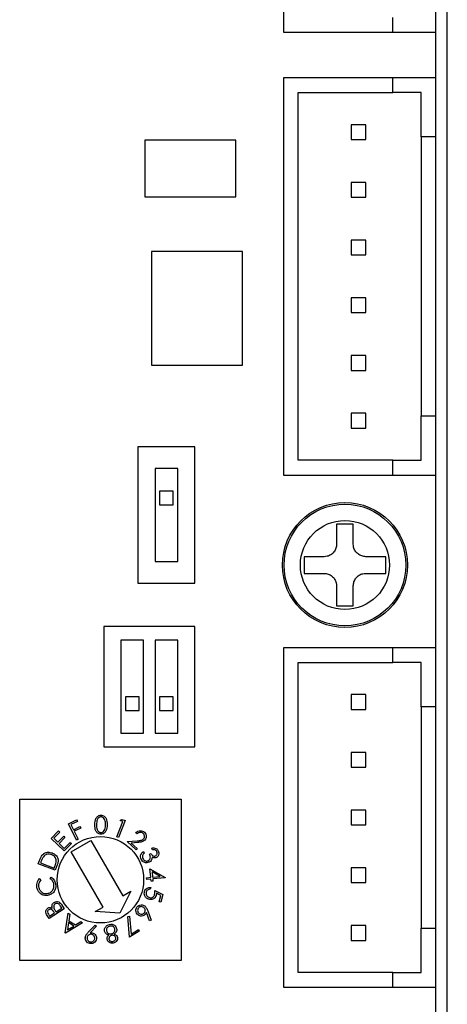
# Model space of a CAD drawing. Header units: millimetres. Extents: x 11 to 199, y 5 to 292.
# Tile 6 of 11: x 91 to 109, y 61 to 104. Entities that reach past the tile are written whole.
import ezdxf

# ---------------------------------------------------------------- set-up
doc = ezdxf.new("R2010")
doc.units = ezdxf.units.MM

msp = doc.modelspace()

# ---------------------------------------------------------------- linework, layer by layer
at = {"color": 7, "linetype": 'Continuous', "lineweight": 30}
for p, q in [((109.478, 18.95), (109.478, 164.95)), ((102.278, 118.83), (102.278, 103.89)), ((108.978, 103.89), (108.978, 106.49)), ((107.078, 103.89), (107.078, 104.54)), ((102.278, 103.89), (107.078, 103.89)), ((107.078, 103.89), (108.978, 103.89)), ((108.978, 101.89), (108.978, 103.89)), ((102.278, 101.89), (102.278, 84.41)), ((107.078, 101.89), (102.278, 101.89)), ((107.078, 101.24), (107.078, 101.89)), ((108.978, 101.89), (107.078, 101.89)), ((108.978, 99.29), (108.978, 101.89)), ((102.928, 85.06), (102.928, 101.24)), ((102.928, 101.24), (107.078, 101.24)), ((108.328, 101.24), (107.078, 101.24)), ((108.328, 99.29), (108.328, 101.24)), ((105.903, 99.825), (105.253, 99.825)), ((105.253, 99.825), (105.253, 99.175)), ((105.903, 99.175), (105.903, 99.825)), ((108.978, 99.29), (108.328, 99.29)), ((108.328, 99.29), (108.328, 87.01)), ((108.978, 87.01), (108.978, 99.29)), ((100.178, 99.15), (96.178, 99.15)), ((96.178, 99.15), (96.178, 96.65)), ((100.178, 96.65), (100.178, 99.15)), ((105.253, 99.175), (105.903, 99.175)), ((105.253, 97.285), (105.253, 96.635)), ((105.903, 97.285), (105.253, 97.285)), ((105.903, 96.635), (105.903, 97.285)), ((96.178, 96.65), (100.178, 96.65)), ((105.253, 96.635), (105.903, 96.635)), ((105.253, 94.745), (105.253, 94.095)), ((105.903, 94.745), (105.253, 94.745)), ((105.903, 94.095), (105.903, 94.745)), ((100.478, 94.25), (96.478, 94.25)), ((96.478, 94.25), (96.478, 89.25)), ((100.478, 89.25), (100.478, 94.25)), ((105.253, 94.095), (105.903, 94.095)), ((105.253, 92.205), (105.253, 91.555)), ((105.903, 92.205), (105.253, 92.205)), ((105.903, 91.555), (105.903, 92.205)), ((105.253, 91.555), (105.903, 91.555)), ((96.478, 89.25), (100.478, 89.25)), ((105.903, 89.665), (105.253, 89.665)), ((105.253, 89.665), (105.253, 89.015)), ((105.903, 89.015), (105.903, 89.665)), ((105.253, 89.015), (105.903, 89.015)), ((105.253, 87.125), (105.253, 86.475)), ((105.903, 87.125), (105.253, 87.125)), ((105.903, 86.475), (105.903, 87.125)), ((108.328, 87.01), (108.978, 87.01)), ((108.328, 85.06), (108.328, 87.01)), ((108.978, 84.41), (108.978, 87.01)), ((105.253, 86.475), (105.903, 86.475)), ((98.378, 85.65), (95.878, 85.65)), ((95.878, 85.65), (95.878, 79.65)), ((98.378, 79.65), (98.378, 85.65)), ((107.078, 85.06), (102.928, 85.06)), ((107.078, 85.06), (108.328, 85.06)), ((107.078, 84.41), (107.078, 85.06)), ((97.628, 84.7), (96.628, 84.7)), ((96.628, 84.7), (96.628, 80.6)), ((97.628, 80.6), (97.628, 84.7)), ((102.278, 84.41), (107.078, 84.41)), ((107.078, 84.41), (108.978, 84.41)), ((108.978, 76.81), (108.978, 84.41)), ((96.828, 83.7), (96.828, 83.1)), ((97.428, 83.7), (96.828, 83.7)), ((97.428, 83.1), (97.428, 83.7)), ((96.828, 83.1), (97.428, 83.1)), ((105.345, 82.25), (104.611, 82.25)), ((104.611, 82.25), (104.611, 81.367)), ((105.345, 81.367), (105.345, 82.25)), ((96.628, 80.6), (97.628, 80.6)), ((104.061, 80.817), (103.178, 80.817)), ((103.178, 80.817), (103.178, 80.083)), ((106.778, 80.817), (105.895, 80.817)), ((106.778, 80.083), (106.778, 80.817)), ((103.178, 80.083), (104.061, 80.083)), ((105.895, 80.083), (106.778, 80.083)), ((95.878, 79.65), (98.378, 79.65)), ((104.611, 79.533), (104.611, 78.65)), ((105.345, 78.65), (105.345, 79.533)), ((104.611, 78.65), (105.345, 78.65)), ((94.378, 77.75), (94.378, 72.45)), ((98.378, 77.75), (94.378, 77.75)), ((98.378, 72.45), (98.378, 77.75)), ((96.128, 77.15), (95.128, 77.15)), ((95.128, 77.15), (95.128, 73.05)), ((96.128, 73.05), (96.128, 77.15)), ((97.628, 77.15), (96.628, 77.15)), ((96.628, 77.15), (96.628, 73.05)), ((97.628, 73.05), (97.628, 77.15)), ((102.278, 76.81), (102.278, 61.87)), ((107.078, 76.81), (102.278, 76.81)), ((108.978, 76.81), (107.078, 76.81)), ((107.078, 76.16), (107.078, 76.81)), ((108.978, 74.21), (108.978, 76.81)), ((102.928, 62.52), (102.928, 76.16)), ((102.928, 76.16), (107.078, 76.16)), ((108.328, 76.16), (107.078, 76.16)), ((108.328, 74.21), (108.328, 76.16)), ((95.928, 74.65), (95.328, 74.65)), ((95.328, 74.65), (95.328, 74.05)), ((95.928, 74.05), (95.928, 74.65)), ((96.828, 74.65), (96.828, 74.05)), ((97.428, 74.65), (96.828, 74.65)), ((97.428, 74.05), (97.428, 74.65)), ((105.253, 74.745), (105.253, 74.095)), ((105.903, 74.745), (105.253, 74.745)), ((105.903, 74.095), (105.903, 74.745)), ((105.253, 74.095), (105.903, 74.095)), ((108.978, 74.21), (108.328, 74.21)), ((108.328, 74.21), (108.328, 64.47)), ((108.978, 64.47), (108.978, 74.21)), ((95.328, 74.05), (95.928, 74.05)), ((96.828, 74.05), (97.428, 74.05)), ((95.128, 73.05), (96.128, 73.05)), ((96.628, 73.05), (97.628, 73.05)), ((94.378, 72.45), (98.378, 72.45)), ((105.253, 72.205), (105.253, 71.555)), ((105.903, 72.205), (105.253, 72.205)), ((105.903, 71.555), (105.903, 72.205)), ((105.253, 71.555), (105.903, 71.555)), ((90.678, 63.05), (90.678, 70.15)), ((90.678, 70.15), (97.778, 70.15)), ((97.778, 70.15), (97.778, 63.05)), ((105.253, 69.665), (105.253, 69.015)), ((105.903, 69.665), (105.253, 69.665)), ((105.903, 69.015), (105.903, 69.665)), ((92.823, 69.062), (93.181, 69.239)), ((93.176, 68.348), (92.823, 69.062)), ((93.216, 69.169), (92.929, 69.027)), ((92.929, 69.027), (93.039, 68.804)), ((93.039, 68.804), (93.326, 68.946)), ((93.181, 69.239), (93.216, 69.169)), ((93.326, 68.946), (93.361, 68.875)), ((94.949, 68.494), (95.212, 69.159)), ((95.314, 69.202), (95.023, 68.465)), ((95.097, 69.205), (95.169, 69.259)), ((95.212, 69.159), (95.097, 69.205)), ((95.169, 69.259), (95.314, 69.202)), ((105.253, 69.015), (105.903, 69.015)), ((92.067, 68.422), (92.383, 68.747)), ((92.439, 68.693), (92.178, 68.424)), ((92.355, 68.252), (92.614, 68.518)), ((92.383, 68.747), (92.439, 68.693)), ((92.669, 68.464), (92.411, 68.198)), ((92.614, 68.518), (92.669, 68.464)), ((93.361, 68.875), (93.074, 68.733)), ((93.074, 68.733), (93.247, 68.383)), ((95.023, 68.465), (94.949, 68.494)), ((95.838, 68.619), (95.782, 68.67)), ((92.634, 67.87), (92.067, 68.422)), ((92.178, 68.424), (92.355, 68.252)), ((92.411, 68.198), (92.633, 67.981)), ((92.633, 67.981), (92.892, 68.247)), ((92.948, 68.193), (92.634, 67.87)), ((92.892, 68.247), (92.948, 68.193)), ((92.945, 67.822), (93.811, 68.322)), ((93.247, 68.383), (93.176, 68.348)), ((93.811, 68.322), (95.211, 65.898)), ((95.397, 68.278), (95.845, 68.315)), ((95.797, 67.912), (95.397, 68.278)), ((95.869, 68.242), (95.577, 68.218)), ((95.577, 68.218), (95.849, 67.969)), ((94.345, 65.398), (92.945, 67.822)), ((95.849, 67.969), (95.797, 67.912)), ((96.115, 67.839), (96.149, 67.769)), ((96.385, 67.726), (96.451, 67.759)), ((96.52, 67.92), (96.484, 67.993)), ((91.494, 67.295), (91.552, 67.45)), ((92.238, 67.016), (91.494, 67.295)), ((91.613, 67.392), (91.593, 67.339)), ((91.593, 67.339), (92.194, 67.113)), ((92.194, 67.113), (92.227, 67.199)), ((92.327, 67.252), (92.238, 67.016)), ((96.441, 66.708), (96.404, 67.088)), ((96.404, 67.088), (97.078, 66.705)), ((96.849, 66.747), (96.495, 66.949)), ((96.495, 66.949), (96.517, 66.715)), ((96.517, 66.715), (96.849, 66.747)), ((105.253, 67.125), (105.253, 66.475)), ((105.903, 67.125), (105.253, 67.125)), ((105.903, 66.475), (105.903, 67.125)), ((91.552, 66.65), (91.608, 66.594)), ((92.018, 66.646), (92.057, 66.714)), ((96.256, 66.69), (96.441, 66.708)), ((96.264, 66.611), (96.256, 66.69)), ((96.448, 66.628), (96.264, 66.611)), ((96.458, 66.532), (96.448, 66.628)), ((96.534, 66.539), (96.458, 66.532)), ((97.079, 66.689), (96.525, 66.636)), ((96.525, 66.636), (96.534, 66.539)), ((97.078, 66.705), (97.079, 66.689)), ((105.253, 66.475), (105.903, 66.475)), ((95.557, 66.098), (95.078, 65.128)), ((95.211, 65.898), (95.557, 66.098)), ((96.437, 66.258), (96.415, 66.18)), ((96.615, 66.124), (96.976, 65.948)), ((96.887, 65.909), (96.688, 66.005)), ((96.811, 65.636), (96.887, 65.909)), ((96.976, 65.948), (96.884, 65.616)), ((92.531, 65.35), (92.478, 65.433)), ((92.521, 65.51), (92.639, 65.326)), ((96.884, 65.616), (96.811, 65.636)), ((91.968, 64.898), (91.884, 65.03)), ((91.942, 65.082), (91.992, 65.005)), ((92.639, 65.326), (91.968, 64.898)), ((91.992, 65.005), (92.206, 65.142)), ((92.206, 65.142), (92.182, 65.181)), ((92.25, 65.223), (92.274, 65.186)), ((92.274, 65.186), (92.531, 65.35)), ((92.679, 64.265), (92.806, 65.131)), ((92.806, 65.131), (92.877, 65.084)), ((92.877, 65.084), (92.838, 64.798)), ((93.999, 65.198), (94.345, 65.398)), ((95.078, 65.128), (93.999, 65.198)), ((95.431, 64.987), (95.504, 64.994)), ((95.504, 64.994), (95.574, 64.201)), ((96.381, 64.799), (96.246, 65.166)), ((96.308, 65.236), (96.454, 64.827)), ((93.444, 64.711), (92.696, 64.254)), ((92.825, 64.714), (92.78, 64.4)), ((92.78, 64.4), (93.052, 64.565)), ((93.052, 64.565), (92.825, 64.714)), ((92.838, 64.798), (93.124, 64.61)), ((93.124, 64.61), (93.37, 64.76)), ((93.37, 64.76), (93.444, 64.711)), ((93.693, 64.288), (93.991, 64.605)), ((93.991, 64.605), (94.049, 64.553)), ((95.51, 64.071), (95.431, 64.987)), ((96.454, 64.827), (96.381, 64.799)), ((105.253, 64.585), (105.253, 63.935)), ((105.903, 64.585), (105.253, 64.585)), ((105.903, 63.935), (105.903, 64.585)), ((92.696, 64.254), (92.679, 64.265)), ((94.049, 64.553), (93.783, 64.265)), ((95.936, 64.342), (95.51, 64.071)), ((95.574, 64.201), (95.895, 64.406)), ((95.895, 64.406), (95.936, 64.342)), ((108.328, 62.52), (108.328, 64.47)), ((108.328, 64.47), (108.978, 64.47)), ((108.978, 61.87), (108.978, 64.47)), ((105.253, 63.935), (105.903, 63.935)), ((97.778, 63.05), (90.678, 63.05)), ((107.078, 62.52), (102.928, 62.52)), ((107.078, 61.87), (107.078, 62.52)), ((107.078, 62.52), (108.328, 62.52)), ((102.278, 61.87), (107.078, 61.87)), ((107.078, 61.87), (108.978, 61.87)), ((108.978, 60.37), (108.978, 61.87))]:
    msp.add_line(p, q, dxfattribs=at)
for centre, radius in [((104.978, 80.45), 2.75), ((104.978, 80.45), 2.676), ((104.978, 80.45), 1.96), ((94.228, 66.6), 1.9)]:
    msp.add_circle(centre, radius, dxfattribs=at)
for points, knots in [([(104.611, 81.367), (104.605, 81.306), (104.594, 81.183), (104.5, 81.019), (104.363, 80.895), (104.208, 80.827), (104.105, 80.82), (104.061, 80.817)], [0, 0, 0, 0, 0.21304, 0.426404, 0.637778, 0.848276, 1, 1, 1, 1]), ([(105.895, 80.817), (105.834, 80.823), (105.711, 80.835), (105.547, 80.928), (105.423, 81.065), (105.355, 81.22), (105.348, 81.323), (105.345, 81.367)], [0, 0, 0, 0, 0.2130375, 0.4264025, 0.6377778, 0.8482758, 1, 1, 1, 1]), ([(104.061, 80.083), (104.122, 80.078), (104.245, 80.066), (104.409, 79.972), (104.533, 79.835), (104.601, 79.68), (104.608, 79.577), (104.611, 79.533)], [0, 0, 0, 0, 0.213045, 0.426409, 0.637779, 0.848275, 1, 1, 1, 1]), ([(105.345, 79.533), (105.351, 79.595), (105.362, 79.717), (105.456, 79.881), (105.593, 80.005), (105.748, 80.073), (105.851, 80.08), (105.895, 80.083)], [0, 0, 0, 0, 0.213043, 0.426407, 0.637776, 0.848275, 1, 1, 1, 1]), ([(93.982, 69.027), (93.986, 69.123), (93.991, 69.265), (94.099, 69.397), (94.184, 69.438), (94.23, 69.441), (94.254, 69.443)], [0, 0, 0, 0, 0.499701, 0.748888, 0.874445, 1, 1, 1, 1]), ([(93.982, 69.027), (93.986, 69.123), (93.991, 69.265), (94.099, 69.397), (94.184, 69.438), (94.23, 69.441), (94.254, 69.443)], [0, 0, 0, 0, 0.499701, 0.748888, 0.874445, 1, 1, 1, 1]), ([(94.256, 69.367), (94.237, 69.365), (94.2, 69.361), (94.135, 69.324), (94.061, 69.212), (94.059, 69.1), (94.057, 69.025)], [0, 0, 0, 0, 0.1252663, 0.250689, 0.4995635, 1, 1, 1, 1]), ([(94.256, 69.367), (94.237, 69.365), (94.2, 69.361), (94.135, 69.324), (94.061, 69.212), (94.059, 69.1), (94.057, 69.025)], [0, 0, 0, 0, 0.1252663, 0.250689, 0.4995635, 1, 1, 1, 1]), ([(94.254, 69.443), (94.277, 69.441), (94.324, 69.436), (94.409, 69.394), (94.516, 69.261), (94.521, 69.117), (94.525, 69.022)], [0, 0, 0, 0, 0.125667, 0.251258, 0.50065, 1, 1, 1, 1]), ([(94.254, 69.443), (94.277, 69.441), (94.324, 69.436), (94.409, 69.394), (94.516, 69.261), (94.521, 69.117), (94.525, 69.022)], [0, 0, 0, 0, 0.125667, 0.251258, 0.50065, 1, 1, 1, 1]), ([(94.45, 69.021), (94.448, 69.095), (94.445, 69.207), (94.375, 69.32), (94.311, 69.36), (94.274, 69.365), (94.256, 69.367)], [0, 0, 0, 0, 0.500236, 0.7492684, 0.874746, 1, 1, 1, 1]), ([(94.45, 69.021), (94.448, 69.095), (94.445, 69.207), (94.375, 69.32), (94.311, 69.36), (94.274, 69.365), (94.256, 69.367)], [0, 0, 0, 0, 0.500236, 0.7492684, 0.874746, 1, 1, 1, 1]), ([(94.245, 68.607), (94.222, 68.609), (94.175, 68.613), (94.091, 68.656), (93.987, 68.79), (93.984, 68.932), (93.982, 69.027)], [0, 0, 0, 0, 0.125608, 0.251175, 0.500321, 1, 1, 1, 1]), ([(94.245, 68.607), (94.222, 68.609), (94.175, 68.613), (94.091, 68.656), (93.987, 68.79), (93.984, 68.932), (93.982, 69.027)], [0, 0, 0, 0, 0.125608, 0.251175, 0.500321, 1, 1, 1, 1]), ([(94.057, 69.025), (94.057, 68.95), (94.056, 68.838), (94.129, 68.725), (94.193, 68.686), (94.23, 68.681), (94.248, 68.679)], [0, 0, 0, 0, 0.5004133, 0.7492248, 0.8747094, 1, 1, 1, 1]), ([(94.057, 69.025), (94.057, 68.95), (94.056, 68.838), (94.129, 68.725), (94.193, 68.686), (94.23, 68.681), (94.248, 68.679)], [0, 0, 0, 0, 0.5004133, 0.7492248, 0.8747094, 1, 1, 1, 1]), ([(94.525, 69.022), (94.52, 68.926), (94.511, 68.783), (94.401, 68.652), (94.315, 68.612), (94.268, 68.609), (94.245, 68.607)], [0, 0, 0, 0, 0.499374, 0.748755, 0.874381, 1, 1, 1, 1]), ([(94.525, 69.022), (94.52, 68.926), (94.511, 68.783), (94.401, 68.652), (94.315, 68.612), (94.268, 68.609), (94.245, 68.607)], [0, 0, 0, 0, 0.499374, 0.748755, 0.874381, 1, 1, 1, 1]), ([(94.419, 68.817), (94.429, 68.854), (94.447, 68.921), (94.45, 68.99), (94.45, 69.021)], [0, 0, 0, 0, 0.55963, 1, 1, 1, 1]), ([(94.419, 68.817), (94.429, 68.854), (94.447, 68.921), (94.45, 68.99), (94.45, 69.021)], [0, 0, 0, 0, 0.55963, 1, 1, 1, 1]), ([(94.248, 68.679), (94.27, 68.682), (94.314, 68.687), (94.38, 68.734), (94.404, 68.785), (94.419, 68.817)], [0, 0, 0, 0, 0.280097, 0.560676, 1, 1, 1, 1]), ([(94.248, 68.679), (94.27, 68.682), (94.314, 68.687), (94.38, 68.734), (94.404, 68.785), (94.419, 68.817)], [0, 0, 0, 0, 0.280097, 0.560676, 1, 1, 1, 1]), ([(95.782, 68.67), (95.812, 68.696), (95.873, 68.748), (95.985, 68.767), (96.087, 68.747), (96.136, 68.709), (96.161, 68.69)], [0, 0, 0, 0, 0.28, 0.559512, 0.779659, 1, 1, 1, 1]), ([(95.782, 68.67), (95.812, 68.696), (95.873, 68.748), (95.985, 68.767), (96.087, 68.747), (96.136, 68.709), (96.161, 68.69)], [0, 0, 0, 0, 0.28, 0.559512, 0.779659, 1, 1, 1, 1]), ([(96.106, 68.637), (96.084, 68.653), (96.038, 68.687), (95.956, 68.688), (95.889, 68.661), (95.855, 68.633), (95.838, 68.619)], [0, 0, 0, 0, 0.279455, 0.558565, 0.779031, 1, 1, 1, 1]), ([(96.106, 68.637), (96.084, 68.653), (96.038, 68.687), (95.956, 68.688), (95.889, 68.661), (95.855, 68.633), (95.838, 68.619)], [0, 0, 0, 0, 0.279455, 0.558565, 0.779031, 1, 1, 1, 1]), ([(96.123, 68.398), (96.137, 68.419), (96.166, 68.46), (96.167, 68.532), (96.147, 68.594), (96.12, 68.622), (96.106, 68.637)], [0, 0, 0, 0, 0.279191, 0.55903, 0.779409, 1, 1, 1, 1]), ([(96.123, 68.398), (96.137, 68.419), (96.166, 68.46), (96.167, 68.532), (96.147, 68.594), (96.12, 68.622), (96.106, 68.637)], [0, 0, 0, 0, 0.279191, 0.55903, 0.779409, 1, 1, 1, 1]), ([(96.161, 68.69), (96.185, 68.663), (96.234, 68.609), (96.25, 68.507), (96.233, 68.415), (96.199, 68.369), (96.181, 68.347)], [0, 0, 0, 0, 0.279999, 0.559259, 0.779605, 1, 1, 1, 1]), ([(96.161, 68.69), (96.185, 68.663), (96.234, 68.609), (96.25, 68.507), (96.233, 68.415), (96.199, 68.369), (96.181, 68.347)], [0, 0, 0, 0, 0.279999, 0.559259, 0.779605, 1, 1, 1, 1]), ([(95.845, 68.315), (95.879, 68.318), (95.934, 68.323), (96.01, 68.335), (96.074, 68.354), (96.107, 68.384), (96.123, 68.398)], [0, 0, 0, 0, 0.340516, 0.56079, 0.780533, 1, 1, 1, 1]), ([(95.845, 68.315), (95.879, 68.318), (95.934, 68.323), (96.01, 68.335), (96.074, 68.354), (96.107, 68.384), (96.123, 68.398)], [0, 0, 0, 0, 0.340516, 0.56079, 0.780533, 1, 1, 1, 1]), ([(96.181, 68.347), (96.152, 68.322), (96.103, 68.28), (96.017, 68.26), (95.943, 68.249), (95.894, 68.244), (95.869, 68.242)], [0, 0, 0, 0, 0.338457, 0.558789, 0.779368, 1, 1, 1, 1]), ([(96.181, 68.347), (96.152, 68.322), (96.103, 68.28), (96.017, 68.26), (95.943, 68.249), (95.894, 68.244), (95.869, 68.242)], [0, 0, 0, 0, 0.338457, 0.558789, 0.779368, 1, 1, 1, 1]), ([(91.552, 67.45), (91.569, 67.495), (91.6, 67.577), (91.649, 67.65), (91.67, 67.682)], [0, 0, 0, 0, 0.560447, 1, 1, 1, 1]), ([(91.552, 67.45), (91.569, 67.495), (91.6, 67.577), (91.649, 67.65), (91.67, 67.682)], [0, 0, 0, 0, 0.560447, 1, 1, 1, 1]), ([(91.721, 67.614), (91.697, 67.574), (91.655, 67.503), (91.626, 67.426), (91.613, 67.392)], [0, 0, 0, 0, 0.559532, 1, 1, 1, 1]), ([(91.721, 67.614), (91.697, 67.574), (91.655, 67.503), (91.626, 67.426), (91.613, 67.392)], [0, 0, 0, 0, 0.559532, 1, 1, 1, 1]), ([(91.67, 67.682), (91.702, 67.713), (91.767, 67.777), (91.928, 67.825), (92.042, 67.796), (92.111, 67.779)], [0, 0, 0, 0, 0.280447, 0.560902, 1, 1, 1, 1]), ([(91.67, 67.682), (91.702, 67.713), (91.767, 67.777), (91.928, 67.825), (92.042, 67.796), (92.111, 67.779)], [0, 0, 0, 0, 0.280447, 0.560902, 1, 1, 1, 1]), ([(92.084, 67.703), (92.047, 67.714), (91.975, 67.735), (91.869, 67.723), (91.78, 67.68), (91.74, 67.636), (91.721, 67.614)], [0, 0, 0, 0, 0.280219, 0.559831, 0.779826, 1, 1, 1, 1]), ([(92.084, 67.703), (92.047, 67.714), (91.975, 67.735), (91.869, 67.723), (91.78, 67.68), (91.74, 67.636), (91.721, 67.614)], [0, 0, 0, 0, 0.280219, 0.559831, 0.779826, 1, 1, 1, 1]), ([(92.288, 67.421), (92.286, 67.456), (92.282, 67.526), (92.214, 67.637), (92.133, 67.678), (92.084, 67.703)], [0, 0, 0, 0, 0.2804674, 0.5609266, 1, 1, 1, 1]), ([(92.288, 67.421), (92.286, 67.456), (92.282, 67.526), (92.214, 67.637), (92.133, 67.678), (92.084, 67.703)], [0, 0, 0, 0, 0.2804674, 0.5609266, 1, 1, 1, 1]), ([(92.111, 67.779), (92.166, 67.752), (92.274, 67.698), (92.369, 67.546), (92.373, 67.387), (92.342, 67.297), (92.327, 67.252)], [0, 0, 0, 0, 0.279991, 0.559031, 0.778796, 1, 1, 1, 1]), ([(92.111, 67.779), (92.166, 67.752), (92.274, 67.698), (92.369, 67.546), (92.373, 67.387), (92.342, 67.297), (92.327, 67.252)], [0, 0, 0, 0, 0.279991, 0.559031, 0.778796, 1, 1, 1, 1]), ([(96.022, 67.5), (96.009, 67.534), (95.982, 67.601), (95.999, 67.705), (96.049, 67.784), (96.093, 67.82), (96.115, 67.839)], [0, 0, 0, 0, 0.279854, 0.558963, 0.779243, 1, 1, 1, 1]), ([(96.022, 67.5), (96.009, 67.534), (95.982, 67.601), (95.999, 67.705), (96.049, 67.784), (96.093, 67.82), (96.115, 67.839)], [0, 0, 0, 0, 0.279854, 0.558963, 0.779243, 1, 1, 1, 1]), ([(96.075, 67.666), (96.072, 67.64), (96.065, 67.594), (96.084, 67.552), (96.092, 67.533)], [0, 0, 0, 0, 0.558673, 1, 1, 1, 1]), ([(96.075, 67.666), (96.072, 67.64), (96.065, 67.594), (96.084, 67.552), (96.092, 67.533)], [0, 0, 0, 0, 0.558673, 1, 1, 1, 1]), ([(96.149, 67.769), (96.132, 67.752), (96.1, 67.723), (96.083, 67.683), (96.075, 67.666)], [0, 0, 0, 0, 0.560699, 1, 1, 1, 1]), ([(96.149, 67.769), (96.132, 67.752), (96.1, 67.723), (96.083, 67.683), (96.075, 67.666)], [0, 0, 0, 0, 0.560699, 1, 1, 1, 1]), ([(96.334, 67.439), (96.351, 67.45), (96.385, 67.473), (96.417, 67.527), (96.432, 67.616), (96.405, 67.681), (96.385, 67.726)], [0, 0, 0, 0, 0.186671, 0.373542, 0.560289, 1, 1, 1, 1]), ([(96.334, 67.439), (96.351, 67.45), (96.385, 67.473), (96.417, 67.527), (96.432, 67.616), (96.405, 67.681), (96.385, 67.726)], [0, 0, 0, 0, 0.186671, 0.373542, 0.560289, 1, 1, 1, 1]), ([(96.451, 67.759), (96.463, 67.738), (96.487, 67.697), (96.539, 67.654), (96.599, 67.634), (96.635, 67.646), (96.653, 67.652)], [0, 0, 0, 0, 0.280942, 0.561409, 0.780799, 1, 1, 1, 1]), ([(96.451, 67.759), (96.463, 67.738), (96.487, 67.697), (96.539, 67.654), (96.599, 67.634), (96.635, 67.646), (96.653, 67.652)], [0, 0, 0, 0, 0.280942, 0.561409, 0.780799, 1, 1, 1, 1]), ([(96.498, 67.597), (96.498, 67.574), (96.499, 67.535), (96.485, 67.498), (96.479, 67.482)], [0, 0, 0, 0, 0.559876, 1, 1, 1, 1]), ([(96.498, 67.597), (96.498, 67.574), (96.499, 67.535), (96.485, 67.498), (96.479, 67.482)], [0, 0, 0, 0, 0.559876, 1, 1, 1, 1]), ([(96.484, 67.993), (96.515, 67.999), (96.578, 68.01), (96.665, 67.987), (96.733, 67.94), (96.759, 67.897), (96.772, 67.876)], [0, 0, 0, 0, 0.280348, 0.559764, 0.779802, 1, 1, 1, 1]), ([(96.484, 67.993), (96.515, 67.999), (96.578, 68.01), (96.665, 67.987), (96.733, 67.94), (96.759, 67.897), (96.772, 67.876)], [0, 0, 0, 0, 0.280348, 0.559764, 0.779802, 1, 1, 1, 1]), ([(96.69, 67.578), (96.672, 67.571), (96.637, 67.557), (96.567, 67.559), (96.524, 67.582), (96.498, 67.597)], [0, 0, 0, 0, 0.28034, 0.560483, 1, 1, 1, 1]), ([(96.69, 67.578), (96.672, 67.571), (96.637, 67.557), (96.567, 67.559), (96.524, 67.582), (96.498, 67.597)], [0, 0, 0, 0, 0.28034, 0.560483, 1, 1, 1, 1]), ([(96.703, 67.841), (96.692, 67.858), (96.67, 67.892), (96.604, 67.925), (96.552, 67.922), (96.52, 67.92)], [0, 0, 0, 0, 0.28009, 0.559621, 1, 1, 1, 1]), ([(96.703, 67.841), (96.692, 67.858), (96.67, 67.892), (96.604, 67.925), (96.552, 67.922), (96.52, 67.92)], [0, 0, 0, 0, 0.28009, 0.559621, 1, 1, 1, 1]), ([(96.653, 67.652), (96.67, 67.664), (96.704, 67.688), (96.722, 67.744), (96.721, 67.797), (96.709, 67.826), (96.703, 67.841)], [0, 0, 0, 0, 0.278742, 0.558613, 0.779108, 1, 1, 1, 1]), ([(96.653, 67.652), (96.67, 67.664), (96.704, 67.688), (96.722, 67.744), (96.721, 67.797), (96.709, 67.826), (96.703, 67.841)], [0, 0, 0, 0, 0.278742, 0.558613, 0.779108, 1, 1, 1, 1]), ([(96.772, 67.876), (96.783, 67.845), (96.805, 67.785), (96.794, 67.694), (96.753, 67.62), (96.711, 67.592), (96.69, 67.578)], [0, 0, 0, 0, 0.280024, 0.559819, 0.780077, 1, 1, 1, 1]), ([(96.772, 67.876), (96.783, 67.845), (96.805, 67.785), (96.794, 67.694), (96.753, 67.62), (96.711, 67.592), (96.69, 67.578)], [0, 0, 0, 0, 0.280024, 0.559819, 0.780077, 1, 1, 1, 1]), ([(92.227, 67.199), (92.242, 67.24), (92.269, 67.312), (92.282, 67.387), (92.288, 67.421)], [0, 0, 0, 0, 0.560386, 1, 1, 1, 1]), ([(92.227, 67.199), (92.242, 67.24), (92.269, 67.312), (92.282, 67.387), (92.288, 67.421)], [0, 0, 0, 0, 0.560386, 1, 1, 1, 1]), ([(96.375, 67.372), (96.337, 67.359), (96.263, 67.334), (96.153, 67.361), (96.07, 67.42), (96.038, 67.473), (96.022, 67.5)], [0, 0, 0, 0, 0.279435, 0.558844, 0.77928, 1, 1, 1, 1]), ([(96.375, 67.372), (96.337, 67.359), (96.263, 67.334), (96.153, 67.361), (96.07, 67.42), (96.038, 67.473), (96.022, 67.5)], [0, 0, 0, 0, 0.279435, 0.558844, 0.77928, 1, 1, 1, 1]), ([(96.092, 67.533), (96.106, 67.51), (96.134, 67.463), (96.203, 67.427), (96.274, 67.417), (96.314, 67.432), (96.334, 67.439)], [0, 0, 0, 0, 0.280283, 0.559587, 0.779884, 1, 1, 1, 1]), ([(96.092, 67.533), (96.106, 67.51), (96.134, 67.463), (96.203, 67.427), (96.274, 67.417), (96.314, 67.432), (96.334, 67.439)], [0, 0, 0, 0, 0.280283, 0.559587, 0.779884, 1, 1, 1, 1]), ([(96.479, 67.482), (96.465, 67.456), (96.439, 67.41), (96.395, 67.383), (96.375, 67.372)], [0, 0, 0, 0, 0.559517, 1, 1, 1, 1]), ([(96.479, 67.482), (96.465, 67.456), (96.439, 67.41), (96.395, 67.383), (96.375, 67.372)], [0, 0, 0, 0, 0.559517, 1, 1, 1, 1]), ([(91.43, 66.283), (91.429, 66.36), (91.427, 66.498), (91.514, 66.603), (91.552, 66.65)], [0, 0, 0, 0, 0.559524, 1, 1, 1, 1]), ([(91.43, 66.283), (91.429, 66.36), (91.427, 66.498), (91.514, 66.603), (91.552, 66.65)], [0, 0, 0, 0, 0.559524, 1, 1, 1, 1]), ([(91.608, 66.594), (91.584, 66.565), (91.544, 66.519), (91.514, 66.438), (91.502, 66.366), (91.506, 66.318), (91.508, 66.294)], [0, 0, 0, 0, 0.339375, 0.559506, 0.77975, 1, 1, 1, 1]), ([(91.608, 66.594), (91.584, 66.565), (91.544, 66.519), (91.514, 66.438), (91.502, 66.366), (91.506, 66.318), (91.508, 66.294)], [0, 0, 0, 0, 0.339375, 0.559506, 0.77975, 1, 1, 1, 1]), ([(91.508, 66.294), (91.52, 66.245), (91.545, 66.146), (91.648, 66.042), (91.771, 65.989), (91.851, 65.993), (91.891, 65.994)], [0, 0, 0, 0, 0.27974, 0.559353, 0.779588, 1, 1, 1, 1]), ([(91.508, 66.294), (91.52, 66.245), (91.545, 66.146), (91.648, 66.042), (91.771, 65.989), (91.851, 65.993), (91.891, 65.994)], [0, 0, 0, 0, 0.27974, 0.559353, 0.779588, 1, 1, 1, 1]), ([(91.891, 65.994), (91.941, 66.006), (92.041, 66.031), (92.141, 66.141), (92.19, 66.265), (92.185, 66.345), (92.183, 66.386)], [0, 0, 0, 0, 0.279589, 0.559098, 0.779392, 1, 1, 1, 1]), ([(91.891, 65.994), (91.941, 66.006), (92.041, 66.031), (92.141, 66.141), (92.19, 66.265), (92.185, 66.345), (92.183, 66.386)], [0, 0, 0, 0, 0.279589, 0.559098, 0.779392, 1, 1, 1, 1]), ([(92.183, 66.386), (92.168, 66.445), (92.141, 66.55), (92.056, 66.617), (92.018, 66.646)], [0, 0, 0, 0, 0.55874, 1, 1, 1, 1]), ([(92.183, 66.386), (92.168, 66.445), (92.141, 66.55), (92.056, 66.617), (92.018, 66.646)], [0, 0, 0, 0, 0.55874, 1, 1, 1, 1]), ([(92.057, 66.714), (92.087, 66.693), (92.147, 66.65), (92.225, 66.54), (92.246, 66.447), (92.258, 66.39)], [0, 0, 0, 0, 0.280269, 0.560614, 1, 1, 1, 1]), ([(92.057, 66.714), (92.087, 66.693), (92.147, 66.65), (92.225, 66.54), (92.246, 66.447), (92.258, 66.39)], [0, 0, 0, 0, 0.280269, 0.560614, 1, 1, 1, 1]), ([(92.258, 66.39), (92.261, 66.349), (92.266, 66.28), (92.245, 66.185), (92.213, 66.11), (92.179, 66.068), (92.162, 66.046)], [0, 0, 0, 0, 0.339841, 0.559923, 0.779936, 1, 1, 1, 1]), ([(92.258, 66.39), (92.261, 66.349), (92.266, 66.28), (92.245, 66.185), (92.213, 66.11), (92.179, 66.068), (92.162, 66.046)], [0, 0, 0, 0, 0.339841, 0.559923, 0.779936, 1, 1, 1, 1]), ([(91.894, 65.91), (91.831, 65.909), (91.706, 65.908), (91.556, 66.008), (91.46, 66.139), (91.44, 66.235), (91.43, 66.283)], [0, 0, 0, 0, 0.27949, 0.559091, 0.779389, 1, 1, 1, 1]), ([(91.894, 65.91), (91.831, 65.909), (91.706, 65.908), (91.556, 66.008), (91.46, 66.139), (91.44, 66.235), (91.43, 66.283)], [0, 0, 0, 0, 0.27949, 0.559091, 0.779389, 1, 1, 1, 1]), ([(92.162, 66.046), (92.119, 66.008), (92.041, 65.938), (91.939, 65.919), (91.894, 65.91)], [0, 0, 0, 0, 0.559036, 1, 1, 1, 1]), ([(92.162, 66.046), (92.119, 66.008), (92.041, 65.938), (91.939, 65.919), (91.894, 65.91)], [0, 0, 0, 0, 0.559036, 1, 1, 1, 1]), ([(96.362, 65.74), (96.323, 65.755), (96.246, 65.786), (96.173, 65.881), (96.148, 65.986), (96.161, 66.049), (96.167, 66.081)], [0, 0, 0, 0, 0.279898, 0.559327, 0.779416, 1, 1, 1, 1]), ([(96.362, 65.74), (96.323, 65.755), (96.246, 65.786), (96.173, 65.881), (96.148, 65.986), (96.161, 66.049), (96.167, 66.081)], [0, 0, 0, 0, 0.279898, 0.559327, 0.779416, 1, 1, 1, 1]), ([(96.167, 66.081), (96.179, 66.113), (96.203, 66.175), (96.277, 66.234), (96.358, 66.263), (96.41, 66.26), (96.437, 66.258)], [0, 0, 0, 0, 0.27988, 0.559324, 0.779556, 1, 1, 1, 1]), ([(96.167, 66.081), (96.179, 66.113), (96.203, 66.175), (96.277, 66.234), (96.358, 66.263), (96.41, 66.26), (96.437, 66.258)], [0, 0, 0, 0, 0.27988, 0.559324, 0.779556, 1, 1, 1, 1]), ([(96.237, 66.057), (96.233, 66.028), (96.225, 65.969), (96.265, 65.893), (96.321, 65.841), (96.365, 65.825), (96.387, 65.817)], [0, 0, 0, 0, 0.279064, 0.558819, 0.779268, 1, 1, 1, 1]), ([(96.237, 66.057), (96.233, 66.028), (96.225, 65.969), (96.265, 65.893), (96.321, 65.841), (96.365, 65.825), (96.387, 65.817)], [0, 0, 0, 0, 0.279064, 0.558819, 0.779268, 1, 1, 1, 1]), ([(96.415, 66.18), (96.392, 66.18), (96.348, 66.181), (96.293, 66.149), (96.255, 66.106), (96.243, 66.073), (96.237, 66.057)], [0, 0, 0, 0, 0.2801574, 0.5592762, 0.7796417, 1, 1, 1, 1]), ([(96.415, 66.18), (96.392, 66.18), (96.348, 66.181), (96.293, 66.149), (96.255, 66.106), (96.243, 66.073), (96.237, 66.057)], [0, 0, 0, 0, 0.2801574, 0.5592762, 0.7796417, 1, 1, 1, 1]), ([(96.678, 65.911), (96.664, 65.876), (96.636, 65.805), (96.545, 65.743), (96.449, 65.722), (96.391, 65.734), (96.362, 65.74)], [0, 0, 0, 0, 0.279645, 0.559008, 0.7793, 1, 1, 1, 1]), ([(96.678, 65.911), (96.664, 65.876), (96.636, 65.805), (96.545, 65.743), (96.449, 65.722), (96.391, 65.734), (96.362, 65.74)], [0, 0, 0, 0, 0.279645, 0.559008, 0.7793, 1, 1, 1, 1]), ([(96.387, 65.817), (96.414, 65.813), (96.468, 65.803), (96.541, 65.835), (96.59, 65.888), (96.604, 65.928), (96.611, 65.949)], [0, 0, 0, 0, 0.279883, 0.559005, 0.779189, 1, 1, 1, 1]), ([(96.387, 65.817), (96.414, 65.813), (96.468, 65.803), (96.541, 65.835), (96.59, 65.888), (96.604, 65.928), (96.611, 65.949)], [0, 0, 0, 0, 0.279883, 0.559005, 0.779189, 1, 1, 1, 1]), ([(96.611, 65.949), (96.616, 65.981), (96.625, 66.04), (96.618, 66.098), (96.615, 66.124)], [0, 0, 0, 0, 0.559297, 1, 1, 1, 1]), ([(96.611, 65.949), (96.616, 65.981), (96.625, 66.04), (96.618, 66.098), (96.615, 66.124)], [0, 0, 0, 0, 0.559297, 1, 1, 1, 1]), ([(96.688, 66.005), (96.688, 65.987), (96.688, 65.956), (96.681, 65.925), (96.678, 65.911)], [0, 0, 0, 0, 0.560036, 1, 1, 1, 1]), ([(96.688, 66.005), (96.688, 65.987), (96.688, 65.956), (96.681, 65.925), (96.678, 65.911)], [0, 0, 0, 0, 0.560036, 1, 1, 1, 1]), ([(92.106, 65.354), (92.1, 65.38), (92.089, 65.432), (92.104, 65.507), (92.139, 65.567), (92.173, 65.592), (92.189, 65.605)], [0, 0, 0, 0, 0.28054, 0.55978, 0.779821, 1, 1, 1, 1]), ([(92.106, 65.354), (92.1, 65.38), (92.089, 65.432), (92.104, 65.507), (92.139, 65.567), (92.173, 65.592), (92.189, 65.605)], [0, 0, 0, 0, 0.28054, 0.55978, 0.779821, 1, 1, 1, 1]), ([(92.235, 65.536), (92.22, 65.523), (92.189, 65.498), (92.163, 65.428), (92.175, 65.378), (92.182, 65.348)], [0, 0, 0, 0, 0.280371, 0.560848, 1, 1, 1, 1]), ([(92.235, 65.536), (92.22, 65.523), (92.189, 65.498), (92.163, 65.428), (92.175, 65.378), (92.182, 65.348)], [0, 0, 0, 0, 0.280371, 0.560848, 1, 1, 1, 1]), ([(92.189, 65.605), (92.222, 65.62), (92.289, 65.651), (92.392, 65.631), (92.471, 65.579), (92.504, 65.533), (92.521, 65.51)], [0, 0, 0, 0, 0.279152, 0.558627, 0.779044, 1, 1, 1, 1]), ([(92.189, 65.605), (92.222, 65.62), (92.289, 65.651), (92.392, 65.631), (92.471, 65.579), (92.504, 65.533), (92.521, 65.51)], [0, 0, 0, 0, 0.279152, 0.558627, 0.779044, 1, 1, 1, 1]), ([(92.478, 65.433), (92.45, 65.475), (92.408, 65.54), (92.305, 65.566), (92.258, 65.546), (92.235, 65.536)], [0, 0, 0, 0, 0.499967, 0.750227, 1, 1, 1, 1]), ([(92.478, 65.433), (92.45, 65.475), (92.408, 65.54), (92.305, 65.566), (92.258, 65.546), (92.235, 65.536)], [0, 0, 0, 0, 0.499967, 0.750227, 1, 1, 1, 1]), ([(95.835, 65.397), (95.86, 65.424), (95.909, 65.476), (96.009, 65.502), (96.102, 65.49), (96.15, 65.461), (96.175, 65.447)], [0, 0, 0, 0, 0.279644, 0.559057, 0.779523, 1, 1, 1, 1]), ([(95.835, 65.397), (95.86, 65.424), (95.909, 65.476), (96.009, 65.502), (96.102, 65.49), (96.15, 65.461), (96.175, 65.447)], [0, 0, 0, 0, 0.279644, 0.559057, 0.779523, 1, 1, 1, 1]), ([(96.175, 65.447), (96.208, 65.412), (96.267, 65.351), (96.295, 65.271), (96.308, 65.236)], [0, 0, 0, 0, 0.558181, 1, 1, 1, 1]), ([(96.175, 65.447), (96.208, 65.412), (96.267, 65.351), (96.295, 65.271), (96.308, 65.236)], [0, 0, 0, 0, 0.558181, 1, 1, 1, 1]), ([(91.884, 65.03), (91.866, 65.059), (91.831, 65.117), (91.815, 65.214), (91.848, 65.299), (91.889, 65.333), (91.91, 65.35)], [0, 0, 0, 0, 0.281409, 0.560132, 0.779994, 1, 1, 1, 1]), ([(91.884, 65.03), (91.866, 65.059), (91.831, 65.117), (91.815, 65.214), (91.848, 65.299), (91.889, 65.333), (91.91, 65.35)], [0, 0, 0, 0, 0.281409, 0.560132, 0.779994, 1, 1, 1, 1]), ([(91.955, 65.28), (91.94, 65.268), (91.917, 65.25), (91.904, 65.215), (91.898, 65.158), (91.923, 65.116), (91.942, 65.082)], [0, 0, 0, 0, 0.24981, 0.375481, 0.501212, 1, 1, 1, 1]), ([(91.955, 65.28), (91.94, 65.268), (91.917, 65.25), (91.904, 65.215), (91.898, 65.158), (91.923, 65.116), (91.942, 65.082)], [0, 0, 0, 0, 0.24981, 0.375481, 0.501212, 1, 1, 1, 1]), ([(91.91, 65.35), (91.927, 65.359), (91.961, 65.377), (92.032, 65.385), (92.078, 65.365), (92.106, 65.354)], [0, 0, 0, 0, 0.280655, 0.561246, 1, 1, 1, 1]), ([(91.91, 65.35), (91.927, 65.359), (91.961, 65.377), (92.032, 65.385), (92.078, 65.365), (92.106, 65.354)], [0, 0, 0, 0, 0.280655, 0.561246, 1, 1, 1, 1]), ([(92.182, 65.181), (92.156, 65.222), (92.123, 65.273), (92.057, 65.298), (92.009, 65.304), (91.977, 65.29), (91.955, 65.28)], [0, 0, 0, 0, 0.499317, 0.625101, 0.750889, 1, 1, 1, 1]), ([(92.182, 65.181), (92.156, 65.222), (92.123, 65.273), (92.057, 65.298), (92.009, 65.304), (91.977, 65.29), (91.955, 65.28)], [0, 0, 0, 0, 0.499317, 0.625101, 0.750889, 1, 1, 1, 1]), ([(92.182, 65.348), (92.193, 65.324), (92.213, 65.281), (92.239, 65.241), (92.25, 65.223)], [0, 0, 0, 0, 0.559672, 1, 1, 1, 1]), ([(92.182, 65.348), (92.193, 65.324), (92.213, 65.281), (92.239, 65.241), (92.25, 65.223)], [0, 0, 0, 0, 0.559672, 1, 1, 1, 1]), ([(95.884, 65.051), (95.857, 65.076), (95.803, 65.126), (95.778, 65.229), (95.79, 65.324), (95.82, 65.373), (95.835, 65.397)], [0, 0, 0, 0, 0.279654, 0.559008, 0.779487, 1, 1, 1, 1]), ([(95.884, 65.051), (95.857, 65.076), (95.803, 65.126), (95.778, 65.229), (95.79, 65.324), (95.82, 65.373), (95.835, 65.397)], [0, 0, 0, 0, 0.279654, 0.559008, 0.779487, 1, 1, 1, 1]), ([(95.895, 65.349), (95.883, 65.327), (95.858, 65.284), (95.862, 65.213), (95.886, 65.153), (95.916, 65.127), (95.93, 65.114)], [0, 0, 0, 0, 0.279538, 0.559263, 0.779607, 1, 1, 1, 1]), ([(95.895, 65.349), (95.883, 65.327), (95.858, 65.284), (95.862, 65.213), (95.886, 65.153), (95.916, 65.127), (95.93, 65.114)], [0, 0, 0, 0, 0.279538, 0.559263, 0.779607, 1, 1, 1, 1]), ([(96.21, 65.092), (96.186, 65.067), (96.138, 65.017), (96.041, 64.997), (95.953, 65.008), (95.907, 65.037), (95.884, 65.051)], [0, 0, 0, 0, 0.279385, 0.559057, 0.7794, 1, 1, 1, 1]), ([(96.21, 65.092), (96.186, 65.067), (96.138, 65.017), (96.041, 64.997), (95.953, 65.008), (95.907, 65.037), (95.884, 65.051)], [0, 0, 0, 0, 0.279385, 0.559057, 0.7794, 1, 1, 1, 1]), ([(96.129, 65.384), (96.108, 65.396), (96.065, 65.421), (95.994, 65.417), (95.934, 65.393), (95.908, 65.363), (95.895, 65.349)], [0, 0, 0, 0, 0.279553, 0.559325, 0.779641, 1, 1, 1, 1]), ([(96.129, 65.384), (96.108, 65.396), (96.065, 65.421), (95.994, 65.417), (95.934, 65.393), (95.908, 65.363), (95.895, 65.349)], [0, 0, 0, 0, 0.279553, 0.559325, 0.779641, 1, 1, 1, 1]), ([(95.93, 65.114), (95.952, 65.102), (95.995, 65.077), (96.066, 65.081), (96.126, 65.105), (96.152, 65.134), (96.165, 65.149)], [0, 0, 0, 0, 0.279513, 0.559257, 0.779606, 1, 1, 1, 1]), ([(95.93, 65.114), (95.952, 65.102), (95.995, 65.077), (96.066, 65.081), (96.126, 65.105), (96.152, 65.134), (96.165, 65.149)], [0, 0, 0, 0, 0.279513, 0.559257, 0.779606, 1, 1, 1, 1]), ([(96.165, 65.149), (96.177, 65.171), (96.202, 65.214), (96.198, 65.285), (96.173, 65.345), (96.144, 65.371), (96.129, 65.384)], [0, 0, 0, 0, 0.27952, 0.559311, 0.779572, 1, 1, 1, 1]), ([(96.165, 65.149), (96.177, 65.171), (96.202, 65.214), (96.198, 65.285), (96.173, 65.345), (96.144, 65.371), (96.129, 65.384)], [0, 0, 0, 0, 0.27952, 0.559311, 0.779572, 1, 1, 1, 1]), ([(96.246, 65.166), (96.241, 65.152), (96.232, 65.126), (96.217, 65.102), (96.21, 65.092)], [0, 0, 0, 0, 0.560052, 1, 1, 1, 1]), ([(96.246, 65.166), (96.241, 65.152), (96.232, 65.126), (96.217, 65.102), (96.21, 65.092)], [0, 0, 0, 0, 0.560052, 1, 1, 1, 1]), ([(94.44, 64.507), (94.452, 64.526), (94.477, 64.562), (94.541, 64.61), (94.596, 64.625), (94.629, 64.634)], [0, 0, 0, 0, 0.2800547, 0.560199, 1, 1, 1, 1]), ([(94.44, 64.507), (94.452, 64.526), (94.477, 64.562), (94.541, 64.61), (94.596, 64.625), (94.629, 64.634)], [0, 0, 0, 0, 0.2800547, 0.560199, 1, 1, 1, 1]), ([(94.643, 64.56), (94.617, 64.553), (94.565, 64.538), (94.512, 64.482), (94.485, 64.417), (94.489, 64.375), (94.491, 64.354)], [0, 0, 0, 0, 0.28039, 0.55962, 0.77993, 1, 1, 1, 1]), ([(94.643, 64.56), (94.617, 64.553), (94.565, 64.538), (94.512, 64.482), (94.485, 64.417), (94.489, 64.375), (94.491, 64.354)], [0, 0, 0, 0, 0.28039, 0.55962, 0.77993, 1, 1, 1, 1]), ([(94.629, 64.634), (94.667, 64.639), (94.743, 64.65), (94.843, 64.606), (94.913, 64.535), (94.931, 64.479), (94.941, 64.45)], [0, 0, 0, 0, 0.2805882, 0.5593169, 0.779869, 1, 1, 1, 1]), ([(94.629, 64.634), (94.667, 64.639), (94.743, 64.65), (94.843, 64.606), (94.913, 64.535), (94.931, 64.479), (94.941, 64.45)], [0, 0, 0, 0, 0.2805882, 0.5593169, 0.779869, 1, 1, 1, 1]), ([(94.862, 64.437), (94.853, 64.462), (94.835, 64.511), (94.771, 64.555), (94.705, 64.568), (94.664, 64.563), (94.643, 64.56)], [0, 0, 0, 0, 0.279174, 0.558364, 0.778966, 1, 1, 1, 1]), ([(94.862, 64.437), (94.853, 64.462), (94.835, 64.511), (94.771, 64.555), (94.705, 64.568), (94.664, 64.563), (94.643, 64.56)], [0, 0, 0, 0, 0.279174, 0.558364, 0.778966, 1, 1, 1, 1]), ([(93.565, 64.073), (93.573, 64.101), (93.585, 64.147), (93.621, 64.203), (93.655, 64.247), (93.68, 64.274), (93.693, 64.288)], [0, 0, 0, 0, 0.339331, 0.559482, 0.779716, 1, 1, 1, 1]), ([(93.565, 64.073), (93.573, 64.101), (93.585, 64.147), (93.621, 64.203), (93.655, 64.247), (93.68, 64.274), (93.693, 64.288)], [0, 0, 0, 0, 0.339331, 0.559482, 0.779716, 1, 1, 1, 1]), ([(93.836, 64.2), (93.811, 64.201), (93.761, 64.203), (93.699, 64.167), (93.657, 64.118), (93.647, 64.08), (93.642, 64.061)], [0, 0, 0, 0, 0.279564, 0.559351, 0.779629, 1, 1, 1, 1]), ([(93.836, 64.2), (93.811, 64.201), (93.761, 64.203), (93.699, 64.167), (93.657, 64.118), (93.647, 64.08), (93.642, 64.061)], [0, 0, 0, 0, 0.279564, 0.559351, 0.779629, 1, 1, 1, 1]), ([(93.783, 64.265), (93.798, 64.267), (93.826, 64.27), (93.853, 64.267), (93.865, 64.266)], [0, 0, 0, 0, 0.56001, 1, 1, 1, 1]), ([(93.783, 64.265), (93.798, 64.267), (93.826, 64.27), (93.853, 64.267), (93.865, 64.266)], [0, 0, 0, 0, 0.56001, 1, 1, 1, 1]), ([(93.974, 64.007), (93.975, 64.032), (93.977, 64.081), (93.941, 64.143), (93.892, 64.185), (93.854, 64.195), (93.836, 64.2)], [0, 0, 0, 0, 0.279535, 0.559341, 0.779618, 1, 1, 1, 1]), ([(93.974, 64.007), (93.975, 64.032), (93.977, 64.081), (93.941, 64.143), (93.892, 64.185), (93.854, 64.195), (93.836, 64.2)], [0, 0, 0, 0, 0.279535, 0.559341, 0.779618, 1, 1, 1, 1]), ([(93.865, 64.266), (93.899, 64.256), (93.965, 64.236), (94.028, 64.159), (94.058, 64.075), (94.053, 64.021), (94.051, 63.994)], [0, 0, 0, 0, 0.279347, 0.559035, 0.779408, 1, 1, 1, 1]), ([(93.865, 64.266), (93.899, 64.256), (93.965, 64.236), (94.028, 64.159), (94.058, 64.075), (94.053, 64.021), (94.051, 63.994)], [0, 0, 0, 0, 0.279347, 0.559035, 0.779408, 1, 1, 1, 1]), ([(94.413, 64.336), (94.41, 64.37), (94.404, 64.429), (94.429, 64.484), (94.44, 64.507)], [0, 0, 0, 0, 0.559373, 1, 1, 1, 1]), ([(94.413, 64.336), (94.41, 64.37), (94.404, 64.429), (94.429, 64.484), (94.44, 64.507)], [0, 0, 0, 0, 0.559373, 1, 1, 1, 1]), ([(94.603, 64.162), (94.578, 64.169), (94.529, 64.184), (94.469, 64.224), (94.43, 64.278), (94.419, 64.317), (94.413, 64.336)], [0, 0, 0, 0, 0.2804597, 0.559993, 0.7799339, 1, 1, 1, 1]), ([(94.603, 64.162), (94.578, 64.169), (94.529, 64.184), (94.469, 64.224), (94.43, 64.278), (94.419, 64.317), (94.413, 64.336)], [0, 0, 0, 0, 0.2804597, 0.559993, 0.7799339, 1, 1, 1, 1]), ([(94.491, 64.354), (94.5, 64.329), (94.519, 64.279), (94.581, 64.237), (94.646, 64.216), (94.687, 64.221), (94.707, 64.224)], [0, 0, 0, 0, 0.278799, 0.558894, 0.779372, 1, 1, 1, 1]), ([(94.491, 64.354), (94.5, 64.329), (94.519, 64.279), (94.581, 64.237), (94.646, 64.216), (94.687, 64.221), (94.707, 64.224)], [0, 0, 0, 0, 0.278799, 0.558894, 0.779372, 1, 1, 1, 1]), ([(94.525, 63.973), (94.523, 63.993), (94.518, 64.033), (94.542, 64.103), (94.58, 64.14), (94.603, 64.162)], [0, 0, 0, 0, 0.28022, 0.560285, 1, 1, 1, 1]), ([(94.525, 63.973), (94.523, 63.993), (94.518, 64.033), (94.542, 64.103), (94.58, 64.14), (94.603, 64.162)], [0, 0, 0, 0, 0.28022, 0.560285, 1, 1, 1, 1]), ([(94.723, 64.154), (94.702, 64.147), (94.662, 64.133), (94.621, 64.088), (94.601, 64.036), (94.603, 64.003), (94.604, 63.986)], [0, 0, 0, 0, 0.279896, 0.559615, 0.780036, 1, 1, 1, 1]), ([(94.723, 64.154), (94.702, 64.147), (94.662, 64.133), (94.621, 64.088), (94.601, 64.036), (94.603, 64.003), (94.604, 63.986)], [0, 0, 0, 0, 0.279896, 0.559615, 0.780036, 1, 1, 1, 1]), ([(94.707, 64.224), (94.734, 64.232), (94.786, 64.248), (94.838, 64.307), (94.868, 64.372), (94.864, 64.415), (94.862, 64.437)], [0, 0, 0, 0, 0.27999, 0.559728, 0.779981, 1, 1, 1, 1]), ([(94.707, 64.224), (94.734, 64.232), (94.786, 64.248), (94.838, 64.307), (94.868, 64.372), (94.864, 64.415), (94.862, 64.437)], [0, 0, 0, 0, 0.27999, 0.559728, 0.779981, 1, 1, 1, 1]), ([(94.902, 64.048), (94.894, 64.068), (94.878, 64.109), (94.826, 64.142), (94.773, 64.16), (94.74, 64.156), (94.723, 64.154)], [0, 0, 0, 0, 0.278614, 0.558886, 0.779452, 1, 1, 1, 1]), ([(94.902, 64.048), (94.894, 64.068), (94.878, 64.109), (94.826, 64.142), (94.773, 64.16), (94.74, 64.156), (94.723, 64.154)], [0, 0, 0, 0, 0.278614, 0.558886, 0.779452, 1, 1, 1, 1]), ([(94.941, 64.45), (94.944, 64.424), (94.949, 64.371), (94.915, 64.281), (94.863, 64.236), (94.832, 64.209)], [0, 0, 0, 0, 0.280134, 0.560045, 1, 1, 1, 1]), ([(94.941, 64.45), (94.944, 64.424), (94.949, 64.371), (94.915, 64.281), (94.863, 64.236), (94.832, 64.209)], [0, 0, 0, 0, 0.280134, 0.560045, 1, 1, 1, 1]), ([(94.832, 64.209), (94.872, 64.193), (94.942, 64.165), (94.969, 64.094), (94.981, 64.064)], [0, 0, 0, 0, 0.559988, 1, 1, 1, 1]), ([(94.832, 64.209), (94.872, 64.193), (94.942, 64.165), (94.969, 64.094), (94.981, 64.064)], [0, 0, 0, 0, 0.559988, 1, 1, 1, 1]), ([(93.765, 63.792), (93.73, 63.802), (93.661, 63.822), (93.592, 63.9), (93.56, 63.988), (93.563, 64.044), (93.565, 64.073)], [0, 0, 0, 0, 0.279685, 0.559078, 0.779543, 1, 1, 1, 1]), ([(93.765, 63.792), (93.73, 63.802), (93.661, 63.822), (93.592, 63.9), (93.56, 63.988), (93.563, 64.044), (93.565, 64.073)], [0, 0, 0, 0, 0.279685, 0.559078, 0.779543, 1, 1, 1, 1]), ([(93.642, 64.061), (93.641, 64.036), (93.639, 63.987), (93.675, 63.925), (93.724, 63.883), (93.762, 63.873), (93.781, 63.868)], [0, 0, 0, 0, 0.27948, 0.559277, 0.779582, 1, 1, 1, 1]), ([(93.642, 64.061), (93.641, 64.036), (93.639, 63.987), (93.675, 63.925), (93.724, 63.883), (93.762, 63.873), (93.781, 63.868)], [0, 0, 0, 0, 0.27948, 0.559277, 0.779582, 1, 1, 1, 1]), ([(94.051, 63.994), (94.041, 63.958), (94.021, 63.887), (93.94, 63.819), (93.851, 63.786), (93.794, 63.79), (93.765, 63.792)], [0, 0, 0, 0, 0.279604, 0.559014, 0.779541, 1, 1, 1, 1]), ([(94.051, 63.994), (94.041, 63.958), (94.021, 63.887), (93.94, 63.819), (93.851, 63.786), (93.794, 63.79), (93.765, 63.792)], [0, 0, 0, 0, 0.279604, 0.559014, 0.779541, 1, 1, 1, 1]), ([(93.781, 63.868), (93.806, 63.867), (93.855, 63.865), (93.917, 63.901), (93.959, 63.95), (93.969, 63.988), (93.974, 64.007)], [0, 0, 0, 0, 0.279499, 0.559298, 0.779575, 1, 1, 1, 1]), ([(93.781, 63.868), (93.806, 63.867), (93.855, 63.865), (93.917, 63.901), (93.959, 63.95), (93.969, 63.988), (93.974, 64.007)], [0, 0, 0, 0, 0.279499, 0.559298, 0.779575, 1, 1, 1, 1]), ([(94.791, 63.813), (94.759, 63.81), (94.694, 63.804), (94.609, 63.841), (94.549, 63.901), (94.533, 63.949), (94.525, 63.973)], [0, 0, 0, 0, 0.279933, 0.559673, 0.779941, 1, 1, 1, 1]), ([(94.791, 63.813), (94.759, 63.81), (94.694, 63.804), (94.609, 63.841), (94.549, 63.901), (94.533, 63.949), (94.525, 63.973)], [0, 0, 0, 0, 0.279933, 0.559673, 0.779941, 1, 1, 1, 1]), ([(94.604, 63.986), (94.612, 63.966), (94.627, 63.927), (94.677, 63.892), (94.73, 63.882), (94.763, 63.887), (94.779, 63.889)], [0, 0, 0, 0, 0.2786619, 0.5585283, 0.7789436, 1, 1, 1, 1]), ([(94.604, 63.986), (94.612, 63.966), (94.627, 63.927), (94.677, 63.892), (94.73, 63.882), (94.763, 63.887), (94.779, 63.889)], [0, 0, 0, 0, 0.2786619, 0.5585283, 0.7789436, 1, 1, 1, 1]), ([(94.779, 63.889), (94.799, 63.895), (94.84, 63.907), (94.882, 63.949), (94.906, 63.999), (94.903, 64.032), (94.902, 64.048)], [0, 0, 0, 0, 0.2803339, 0.5601345, 0.7801968, 1, 1, 1, 1]), ([(94.779, 63.889), (94.799, 63.895), (94.84, 63.907), (94.882, 63.949), (94.906, 63.999), (94.903, 64.032), (94.902, 64.048)], [0, 0, 0, 0, 0.2803339, 0.5601345, 0.7801968, 1, 1, 1, 1]), ([(94.981, 64.064), (94.982, 64.031), (94.984, 63.965), (94.932, 63.886), (94.865, 63.834), (94.815, 63.82), (94.791, 63.813)], [0, 0, 0, 0, 0.278862, 0.558442, 0.779209, 1, 1, 1, 1]), ([(94.981, 64.064), (94.982, 64.031), (94.984, 63.965), (94.932, 63.886), (94.865, 63.834), (94.815, 63.82), (94.791, 63.813)], [0, 0, 0, 0, 0.278862, 0.558442, 0.779209, 1, 1, 1, 1])]:
    msp.add_open_spline(points, degree=3, knots=knots, dxfattribs=at)

doc.saveas('drawing.dxf')
